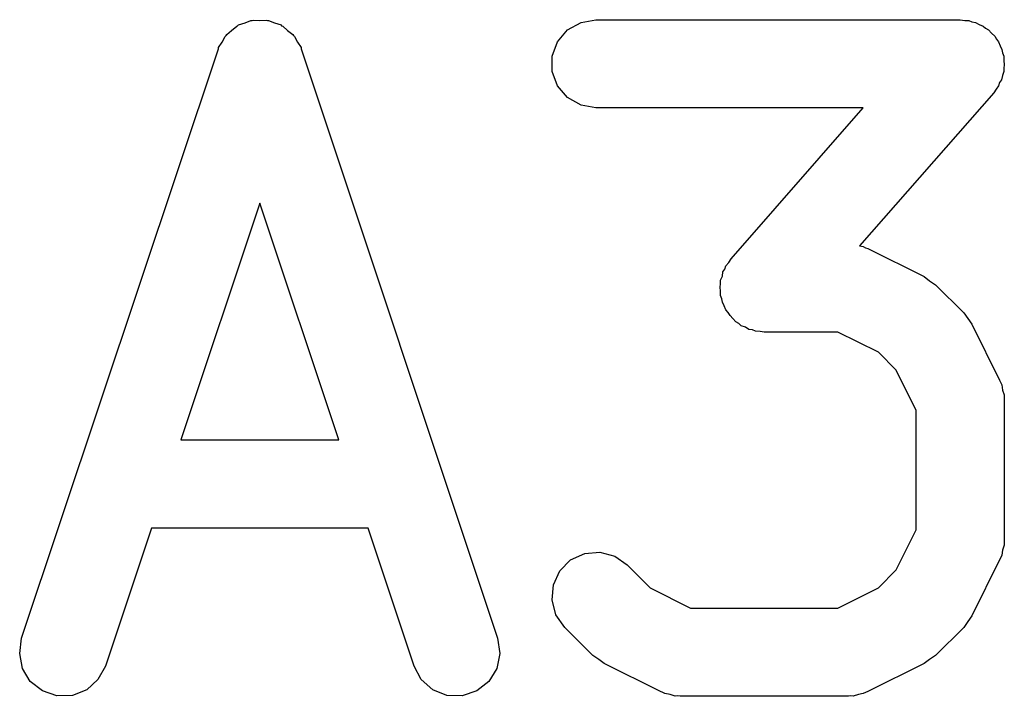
# Model space of a CAD drawing. Extents: x 82 to 153, y -125 to -16.
# Tile 16 of 16: x 137.55 to 139.22, y -16.77 to -15.62. Entities that reach past the tile are written whole.
import ezdxf

# ---------------------------------------------------------------- set-up
doc = ezdxf.new("R2010")
doc.units = 0
doc.header["$MEASUREMENT"] = 0
doc.layers.add('BLACK', color=7, linetype='CONTINUOUS')

msp = doc.modelspace()

# ---------------------------------------------------------------- linework, layer by layer
at = {"layer": 'BLACK', "linetype": 'CONTINUOUS'}
for p, q in [((137.929, -15.6262), (137.939, -15.6222)), ((137.939, -15.6222), (137.941, -15.6221)), ((137.941, -15.6221), (137.943, -15.6215)), ((137.943, -15.6215), (137.954, -15.6218)), ((137.954, -15.6218), (137.965, -15.6215)), ((137.965, -15.6215), (137.967, -15.6221)), ((137.967, -15.6221), (137.969, -15.6222)), ((137.969, -15.6222), (137.979, -15.6262)), ((138.477, -15.6382), (138.5, -15.6252)), ((138.5, -15.6252), (138.525, -15.6207)), ((138.525, -15.6207), (139.144, -15.6207)), ((139.144, -15.6207), (139.152, -15.622)), ((139.152, -15.622), (139.159, -15.6221)), ((139.159, -15.6221), (139.164, -15.6242)), ((139.164, -15.6242), (139.17, -15.6252)), ((139.17, -15.6252), (139.176, -15.6289)), ((137.898, -15.6459), (137.906, -15.6391)), ((137.906, -15.6391), (137.915, -15.6318)), ((137.915, -15.6318), (137.916, -15.631)), ((137.916, -15.631), (137.918, -15.6297)), ((137.918, -15.6297), (137.929, -15.6262)), ((137.979, -15.6262), (137.99, -15.6297)), ((137.99, -15.6297), (137.991, -15.631)), ((137.991, -15.631), (137.993, -15.6318)), ((137.993, -15.6318), (138.001, -15.6391)), ((138.001, -15.6391), (138.01, -15.6459)), ((138.46, -15.6582), (138.477, -15.6382)), ((139.176, -15.6289), (139.183, -15.6315)), ((139.183, -15.6315), (139.187, -15.6353)), ((139.187, -15.6353), (139.192, -15.6382)), ((139.192, -15.6382), (139.197, -15.6438)), ((137.884, -15.6681), (137.89, -15.6587)), ((137.89, -15.6587), (137.895, -15.6491)), ((137.895, -15.6491), (137.897, -15.6477)), ((137.897, -15.6477), (137.898, -15.6459)), ((138.01, -15.6459), (138.011, -15.6477)), ((138.011, -15.6477), (138.013, -15.6491)), ((138.013, -15.6491), (138.018, -15.6587)), ((138.018, -15.6587), (138.024, -15.6681)), ((138.451, -15.6827), (138.46, -15.6582)), ((139.197, -15.6438), (139.203, -15.6487)), ((139.203, -15.6487), (139.206, -15.6537)), ((139.206, -15.6537), (139.209, -15.6582)), ((139.209, -15.6582), (139.212, -15.6651)), ((137.549, -16.672), (137.883, -15.672)), ((137.883, -15.672), (137.884, -15.6701)), ((137.884, -15.6701), (137.884, -15.6681)), ((138.024, -15.6681), (138.024, -15.6701)), ((138.024, -15.6701), (138.025, -15.672)), ((138.025, -15.672), (138.358, -16.672)), ((139.212, -15.6651), (139.215, -15.6715)), ((139.215, -15.6715), (139.216, -15.6772)), ((138.451, -15.7087), (138.451, -15.6827)), ((139.216, -15.6772), (139.218, -15.6827)), ((139.218, -15.6827), (139.218, -15.69)), ((139.218, -15.69), (139.219, -15.6972)), ((138.46, -15.7332), (138.451, -15.7087)), ((139.218, -15.7087), (139.216, -15.7156)), ((139.219, -15.6972), (139.218, -15.7029)), ((139.218, -15.7029), (139.218, -15.7087)), ((139.214, -15.7228), (139.211, -15.7277)), ((139.216, -15.7156), (139.214, -15.7228)), ((138.477, -15.7531), (138.46, -15.7332)), ((139.205, -15.7388), (139.201, -15.7451)), ((139.209, -15.7332), (139.205, -15.7388)), ((139.211, -15.7277), (139.209, -15.7332)), ((138.5, -15.7662), (138.477, -15.7531)), ((139.201, -15.7451), (138.973, -16.0051)), ((138.525, -15.7707), (138.5, -15.7662)), ((138.979, -15.7707), (138.525, -15.7707)), ((138.755, -16.0272), (138.979, -15.7707)), ((137.954, -15.9328), (137.82, -16.335)), ((138.088, -16.335), (137.954, -15.9328)), ((138.973, -16.0051), (138.979, -16.0062)), ((138.979, -16.0062), (138.983, -16.0083)), ((138.983, -16.0083), (138.987, -16.0096)), ((138.987, -16.0096), (139.083, -16.0572)), ((138.751, -16.0335), (138.755, -16.0272)), ((138.744, -16.0446), (138.746, -16.0391)), ((138.746, -16.0391), (138.751, -16.0335)), ((138.737, -16.0636), (138.74, -16.0567)), ((138.74, -16.0567), (138.741, -16.0495)), ((138.741, -16.0495), (138.744, -16.0446)), ((139.083, -16.0572), (139.092, -16.0643)), ((138.736, -16.0751), (138.737, -16.0694)), ((138.737, -16.0823), (138.736, -16.0751)), ((138.737, -16.0694), (138.737, -16.0636)), ((139.092, -16.0643), (139.102, -16.0712)), ((139.102, -16.0712), (139.15, -16.1188)), ((138.737, -16.0897), (138.737, -16.0823)), ((138.739, -16.0951), (138.737, -16.0897)), ((138.74, -16.1008), (138.739, -16.0951)), ((138.743, -16.1072), (138.74, -16.1008)), ((138.746, -16.1141), (138.743, -16.1072)), ((138.75, -16.1186), (138.746, -16.1141)), ((138.753, -16.1236), (138.75, -16.1186)), ((138.758, -16.1285), (138.753, -16.1236)), ((139.15, -16.1188), (139.157, -16.1287)), ((138.763, -16.1341), (138.758, -16.1285)), ((138.768, -16.137), (138.763, -16.1341)), ((138.772, -16.1408), (138.768, -16.137)), ((138.779, -16.1434), (138.772, -16.1408)), ((138.785, -16.1471), (138.779, -16.1434)), ((139.157, -16.1287), (139.164, -16.1383)), ((139.164, -16.1383), (139.211, -16.2336)), ((138.791, -16.1481), (138.785, -16.1471)), ((138.796, -16.1502), (138.791, -16.1481)), ((138.804, -16.1504), (138.796, -16.1502)), ((138.811, -16.1516), (138.804, -16.1504)), ((138.936, -16.1516), (138.811, -16.1516)), ((139.005, -16.1859), (138.936, -16.1516)), ((139.035, -16.2163), (139.005, -16.1859)), ((139.069, -16.2848), (139.035, -16.2163)), ((139.211, -16.2336), (139.213, -16.2377)), ((139.213, -16.2377), (139.215, -16.2415)), ((139.215, -16.2415), (139.216, -16.2501)), ((139.216, -16.2501), (139.219, -16.2585)), ((139.219, -16.2585), (139.219, -16.2628)), ((139.219, -16.2628), (139.219, -16.2671)), ((139.219, -16.2671), (139.219, -16.5052)), ((139.069, -16.4875), (139.069, -16.2848)), ((137.82, -16.335), (138.088, -16.335)), ((137.77, -16.485), (137.692, -16.7194)), ((138.138, -16.485), (137.77, -16.485)), ((138.216, -16.7194), (138.138, -16.485)), ((139.035, -16.556), (139.069, -16.4875)), ((139.219, -16.5052), (139.219, -16.5095)), ((139.219, -16.5095), (139.219, -16.5138)), ((138.482, -16.539), (138.506, -16.528)), ((138.506, -16.528), (138.532, -16.5257)), ((138.532, -16.5257), (138.557, -16.5325)), ((139.216, -16.5222), (139.215, -16.5309)), ((139.219, -16.5138), (139.216, -16.5222)), ((138.464, -16.5574), (138.482, -16.539)), ((138.557, -16.5325), (138.578, -16.5474)), ((139.211, -16.5387), (139.164, -16.634)), ((139.213, -16.5346), (139.211, -16.5387)), ((139.215, -16.5309), (139.213, -16.5346)), ((138.453, -16.581), (138.464, -16.5574)), ((138.578, -16.5474), (138.617, -16.5864)), ((139.005, -16.5864), (139.035, -16.556)), ((138.451, -16.607), (138.453, -16.581)), ((138.617, -16.5864), (138.686, -16.6207)), ((138.936, -16.6207), (139.005, -16.5864)), ((138.457, -16.6321), (138.451, -16.607)), ((138.686, -16.6207), (138.936, -16.6207)), ((138.472, -16.6535), (138.457, -16.6321)), ((139.157, -16.6436), (139.15, -16.6535)), ((139.164, -16.634), (139.157, -16.6436)), ((138.52, -16.7011), (138.472, -16.6535)), ((139.15, -16.6535), (139.102, -16.7011)), ((137.546, -16.6977), (137.549, -16.672)), ((138.358, -16.672), (138.362, -16.6977)), ((137.551, -16.7232), (137.546, -16.6977)), ((138.362, -16.6977), (138.357, -16.7232)), ((138.53, -16.708), (138.52, -16.7011)), ((138.539, -16.7151), (138.53, -16.708)), ((139.092, -16.708), (139.083, -16.7151)), ((139.102, -16.7011), (139.092, -16.708)), ((137.564, -16.7454), (137.551, -16.7232)), ((137.692, -16.7194), (137.679, -16.7423)), ((138.228, -16.7423), (138.216, -16.7194)), ((138.357, -16.7232), (138.343, -16.7454)), ((138.635, -16.7628), (138.539, -16.7151)), ((139.083, -16.7151), (138.987, -16.7628)), ((137.585, -16.7616), (137.564, -16.7454)), ((137.679, -16.7423), (137.66, -16.7596)), ((138.248, -16.7596), (138.228, -16.7423)), ((138.343, -16.7454), (138.323, -16.7616)), ((137.609, -16.7699), (137.585, -16.7616)), ((137.66, -16.7596), (137.636, -16.7692)), ((138.272, -16.7692), (138.248, -16.7596)), ((138.323, -16.7616), (138.298, -16.7699)), ((138.639, -16.764), (138.635, -16.7628)), ((138.987, -16.7628), (138.983, -16.764)), ((137.636, -16.7692), (137.609, -16.7699)), ((138.298, -16.7699), (138.272, -16.7692)), ((138.642, -16.7662), (138.639, -16.764)), ((138.651, -16.7677), (138.642, -16.7662)), ((138.66, -16.7702), (138.651, -16.7677)), ((138.664, -16.7699), (138.66, -16.7702)), ((138.668, -16.7707), (138.664, -16.7699)), ((138.954, -16.7707), (138.668, -16.7707)), ((138.958, -16.7699), (138.954, -16.7707)), ((138.962, -16.7702), (138.958, -16.7699)), ((138.971, -16.7677), (138.962, -16.7702)), ((138.979, -16.7662), (138.971, -16.7677)), ((138.983, -16.764), (138.979, -16.7662))]:
    msp.add_line(p, q, dxfattribs=at)

doc.saveas('drawing.dxf')
